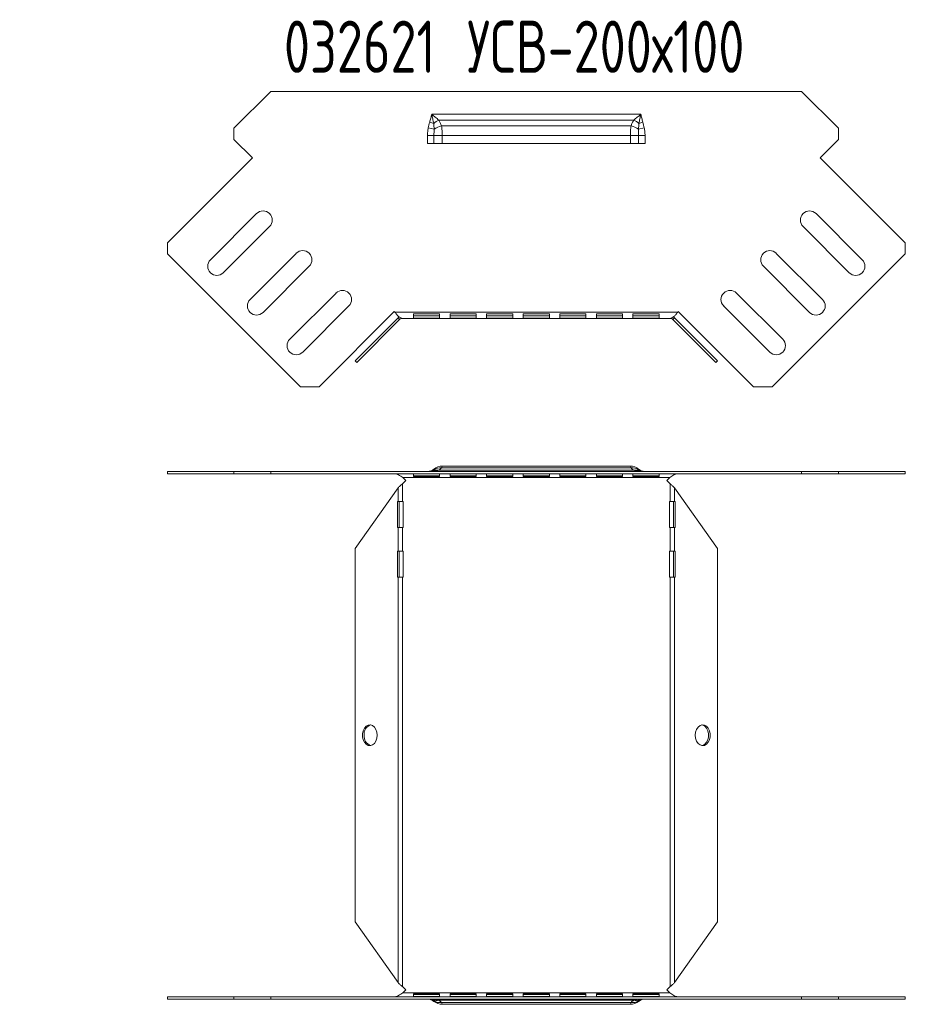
# Model space of a CAD drawing. Header units: millimetres. Extents: x -110 to 3011, y -971 to 757.
# Tile 4 of 13: x 1247 to 1589, y -880 to -503. Entities that reach past the tile are written whole.
import ezdxf

# ---------------------------------------------------------------- set-up
doc = ezdxf.new("R2010")
doc.units = ezdxf.units.MM
doc.styles.add('SLDTEXTSTYLE4', font='TXT', dxfattribs={"width": 0.7, "bigfont": 'bigfont'})

msp = doc.modelspace()

# ---------------------------------------------------------------- linework, layer by layer
at = {"color": 7, "linetype": 'Continuous', "lineweight": 15}
for p, q in [((1328.91, -544.92), (1343.05, -530.78)), ((1343.05, -530.78), (1546.22, -530.78)), ((1546.22, -530.78), (1560.37, -544.92)), ((1403.84, -542.58), (1405.36, -543.04)), ((1404.64, -539.58), (1484.64, -539.58)), ((1407.3, -541.78), (1481.97, -541.78)), ((1483.92, -543.04), (1485.44, -542.58)), ((1328.91, -544.92), (1328.91, -549.17)), ((1403.3, -544.78), (1405.51, -545.25)), ((1408.35, -544.01), (1480.93, -544.01)), ((1483.77, -545.25), (1485.98, -544.78)), ((1560.37, -549.17), (1560.37, -544.92)), ((1335.98, -556.24), (1328.91, -549.17)), ((1403.02, -547.69), (1405.48, -547.69)), ((1403.02, -550.78), (1403.02, -547.69)), ((1405.48, -547.69), (1405.48, -550.78)), ((1405.48, -547.69), (1408.64, -547.69)), ((1408.64, -547.69), (1480.64, -547.69)), ((1408.64, -547.69), (1408.64, -550.78)), ((1480.64, -550.78), (1480.64, -547.69)), ((1480.64, -547.69), (1483.8, -547.69)), ((1483.8, -550.78), (1483.8, -547.69)), ((1483.8, -547.69), (1486.26, -547.69)), ((1486.26, -547.69), (1486.26, -550.78)), ((1560.37, -549.17), (1553.3, -556.24)), ((1405.48, -550.78), (1403.02, -550.78)), ((1408.64, -550.78), (1405.48, -550.78)), ((1408.64, -550.78), (1480.64, -550.78)), ((1483.8, -550.78), (1480.64, -550.78)), ((1486.26, -550.78), (1483.8, -550.78)), ((1303.46, -588.76), (1335.98, -556.24)), ((1553.3, -556.24), (1585.82, -588.76)), ((1319.88, -595.29), (1337.56, -577.61)), ((1551.72, -577.61), (1569.39, -595.29)), ((1342.51, -582.56), (1324.83, -600.24)), ((1564.45, -600.24), (1546.77, -582.56)), ((1303.46, -588.76), (1303.46, -593.01)), ((1585.82, -593.01), (1585.82, -588.76)), ((1354.39, -643.95), (1303.46, -593.01)), ((1335.09, -610.49), (1352.76, -592.82)), ((1585.82, -593.01), (1534.88, -643.95)), ((1536.51, -592.82), (1554.19, -610.49)), ((1357.71, -597.77), (1340.04, -615.44)), ((1549.24, -615.44), (1531.56, -597.77)), ((1350.29, -625.7), (1367.97, -608.02)), ((1521.31, -608.02), (1538.99, -625.7)), ((1372.92, -612.97), (1355.24, -630.65)), ((1534.04, -630.65), (1516.36, -612.97)), ((1390.26, -615.15), (1361.47, -643.95)), ((1375.28, -633.94), (1391.71, -617.51)), ((1375.92, -634.58), (1392.34, -618.15)), ((1390.43, -615.31), (1390.26, -615.15)), ((1390.43, -615.31), (1498.85, -615.31)), ((1391.71, -617.51), (1392.21, -617.18)), ((1392.34, -618.15), (1391.71, -617.51)), ((1393.4, -617.71), (1393.49, -617.71)), ((1393.49, -617.71), (1495.79, -617.71)), ((1407.64, -615.96), (1397.64, -615.96)), ((1397.64, -615.96), (1397.64, -617.62)), ((1397.64, -616.75), (1407.64, -616.75)), ((1397.64, -617.62), (1407.64, -617.62)), ((1407.64, -617.62), (1407.64, -615.96)), ((1421.64, -615.96), (1411.64, -615.96)), ((1411.64, -615.96), (1411.64, -617.62)), ((1411.64, -616.75), (1421.64, -616.75)), ((1411.64, -617.62), (1421.64, -617.62)), ((1421.64, -617.62), (1421.64, -615.96)), ((1435.64, -615.96), (1425.64, -615.96)), ((1425.64, -615.96), (1425.64, -617.62)), ((1425.64, -616.75), (1435.64, -616.75)), ((1425.64, -617.62), (1435.64, -617.62)), ((1435.64, -617.62), (1435.64, -615.96)), ((1449.64, -615.96), (1439.64, -615.96)), ((1439.64, -615.96), (1439.64, -617.62)), ((1439.64, -616.75), (1449.64, -616.75)), ((1439.64, -617.62), (1449.64, -617.62)), ((1449.64, -617.62), (1449.64, -615.96)), ((1463.64, -615.96), (1453.64, -615.96)), ((1453.64, -615.96), (1453.64, -617.62)), ((1453.64, -616.75), (1463.64, -616.75)), ((1453.64, -617.62), (1463.64, -617.62)), ((1463.64, -617.62), (1463.64, -615.96)), ((1477.64, -615.96), (1467.64, -615.96)), ((1467.64, -615.96), (1467.64, -617.62)), ((1467.64, -616.75), (1477.64, -616.75)), ((1467.64, -617.62), (1477.64, -617.62)), ((1477.64, -617.62), (1477.64, -615.96)), ((1491.64, -615.96), (1481.64, -615.96)), ((1481.64, -615.96), (1481.64, -617.62)), ((1481.64, -616.75), (1491.64, -616.75)), ((1481.64, -617.62), (1491.64, -617.62)), ((1491.64, -617.62), (1491.64, -615.96)), ((1495.79, -617.71), (1495.87, -617.71)), ((1496.93, -618.15), (1497.57, -617.51)), ((1496.93, -618.15), (1513.36, -634.58)), ((1497.07, -617.18), (1497.57, -617.51)), ((1497.57, -617.51), (1514, -633.94)), ((1499.01, -615.15), (1498.85, -615.31)), ((1527.81, -643.95), (1499.01, -615.15)), ((1375.28, -633.94), (1375.92, -634.58)), ((1514, -633.94), (1513.36, -634.58)), ((1361.47, -643.95), (1354.39, -643.95)), ((1534.88, -643.95), (1527.81, -643.95)), ((1480.64, -674.31), (1408.64, -674.31)), ((1303.46, -676.31), (1303.46, -677.21)), ((1328.91, -676.31), (1303.46, -676.31)), ((1328.91, -677.21), (1303.46, -677.21)), ((1328.91, -676.31), (1328.91, -677.21)), ((1343.05, -676.31), (1328.91, -676.31)), ((1343.05, -677.21), (1328.91, -677.21)), ((1343.05, -676.31), (1343.05, -677.21)), ((1546.22, -676.31), (1343.05, -676.31)), ((1546.22, -677.21), (1343.05, -677.21)), ((1393.49, -678.71), (1495.79, -678.71)), ((1393.49, -678.71), (1394.64, -679.86)), ((1397.64, -677.27), (1407.64, -677.27)), ((1397.64, -678.31), (1397.64, -677.27)), ((1407.64, -678.07), (1397.64, -678.07)), ((1407.64, -678.31), (1397.64, -678.31)), ((1481.97, -675.89), (1407.3, -675.89)), ((1407.64, -677.27), (1407.64, -678.31)), ((1480.93, -675.01), (1408.35, -675.01)), ((1411.64, -677.27), (1421.64, -677.27)), ((1411.64, -678.31), (1411.64, -677.27)), ((1421.64, -678.07), (1411.64, -678.07)), ((1421.64, -678.31), (1411.64, -678.31)), ((1421.64, -677.27), (1421.64, -678.31)), ((1425.64, -677.27), (1435.64, -677.27)), ((1425.64, -678.31), (1425.64, -677.27)), ((1435.64, -678.07), (1425.64, -678.07)), ((1435.64, -678.31), (1425.64, -678.31)), ((1435.64, -677.27), (1435.64, -678.31)), ((1439.64, -677.27), (1449.64, -677.27)), ((1439.64, -678.31), (1439.64, -677.27)), ((1449.64, -678.07), (1439.64, -678.07)), ((1449.64, -678.31), (1439.64, -678.31)), ((1449.64, -677.27), (1449.64, -678.31)), ((1453.64, -677.27), (1463.64, -677.27)), ((1453.64, -678.31), (1453.64, -677.27)), ((1463.64, -678.07), (1453.64, -678.07)), ((1463.64, -678.31), (1453.64, -678.31)), ((1463.64, -677.27), (1463.64, -678.31)), ((1467.64, -677.27), (1477.64, -677.27)), ((1467.64, -678.31), (1467.64, -677.27)), ((1477.64, -678.07), (1467.64, -678.07)), ((1477.64, -678.31), (1467.64, -678.31)), ((1477.64, -677.27), (1477.64, -678.31)), ((1481.64, -677.27), (1491.64, -677.27)), ((1481.64, -678.31), (1481.64, -677.27)), ((1491.64, -678.07), (1481.64, -678.07)), ((1491.64, -678.31), (1481.64, -678.31)), ((1491.64, -677.27), (1491.64, -678.31)), ((1494.64, -679.86), (1495.79, -678.71)), ((1546.22, -676.31), (1546.22, -677.21)), ((1560.37, -676.31), (1546.22, -676.31)), ((1560.37, -677.21), (1546.22, -677.21)), ((1560.37, -677.21), (1560.37, -676.31)), ((1585.82, -676.31), (1560.37, -676.31)), ((1585.82, -677.21), (1560.37, -677.21)), ((1585.82, -677.21), (1585.82, -676.31)), ((1394.64, -679.86), (1393.4, -681.1)), ((1393.4, -681.1), (1393.4, -687.86)), ((1495.87, -681.1), (1494.64, -679.86)), ((1495.87, -681.1), (1495.87, -687.86)), ((1391.71, -682.63), (1375.28, -705.86)), ((1391.71, -682.63), (1391.71, -687.86)), ((1497.57, -682.63), (1497.57, -687.86)), ((1514, -705.86), (1497.57, -682.63)), ((1391.71, -687.86), (1391.54, -687.86)), ((1391.54, -687.86), (1391.54, -697.86)), ((1391.71, -687.86), (1393.4, -687.86)), ((1392.18, -687.86), (1392.18, -697.86)), ((1393.64, -687.86), (1393.4, -687.86)), ((1393.64, -697.86), (1393.64, -687.86)), ((1495.87, -687.86), (1495.64, -687.86)), ((1495.64, -687.86), (1495.64, -697.86)), ((1495.87, -687.86), (1497.57, -687.86)), ((1497.1, -697.86), (1497.1, -687.86)), ((1497.74, -687.86), (1497.57, -687.86)), ((1497.74, -697.86), (1497.74, -687.86)), ((1391.54, -697.86), (1391.71, -697.86)), ((1391.71, -697.86), (1391.71, -706.86)), ((1393.4, -697.86), (1391.71, -697.86)), ((1393.4, -697.86), (1393.4, -706.86)), ((1393.4, -697.86), (1393.64, -697.86)), ((1495.64, -697.86), (1495.87, -697.86)), ((1495.87, -697.86), (1495.87, -706.86)), ((1497.57, -697.86), (1495.87, -697.86)), ((1497.57, -697.86), (1497.57, -706.86)), ((1497.57, -697.86), (1497.74, -697.86)), ((1375.28, -705.86), (1375.28, -848.86)), ((1391.54, -706.86), (1391.54, -716.86)), ((1391.71, -706.86), (1391.54, -706.86)), ((1391.71, -706.86), (1393.4, -706.86)), ((1392.18, -706.86), (1392.18, -716.86)), ((1393.64, -706.86), (1393.4, -706.86)), ((1393.64, -716.86), (1393.64, -706.86)), ((1495.87, -706.86), (1495.64, -706.86)), ((1495.64, -706.86), (1495.64, -716.86)), ((1495.87, -706.86), (1497.57, -706.86)), ((1497.1, -716.86), (1497.1, -706.86)), ((1497.74, -706.86), (1497.57, -706.86)), ((1497.74, -716.86), (1497.74, -706.86)), ((1514, -848.86), (1514, -705.86)), ((1391.54, -716.86), (1391.71, -716.86)), ((1391.71, -716.86), (1391.71, -872.1)), ((1393.4, -716.86), (1391.71, -716.86)), ((1393.4, -716.86), (1393.4, -873.63)), ((1393.4, -716.86), (1393.64, -716.86)), ((1495.64, -716.86), (1495.87, -716.86)), ((1495.87, -716.86), (1495.87, -873.63)), ((1497.57, -716.86), (1495.87, -716.86)), ((1497.57, -716.86), (1497.57, -872.1)), ((1497.57, -716.86), (1497.74, -716.86)), ((1375.28, -848.86), (1391.71, -872.1)), ((1497.57, -872.1), (1514, -848.86)), ((1393.4, -873.63), (1394.64, -874.86)), ((1494.64, -874.86), (1495.87, -873.63)), ((1303.46, -877.51), (1303.46, -878.41)), ((1303.46, -877.51), (1328.91, -877.51)), ((1303.46, -878.41), (1328.91, -878.41)), ((1328.91, -877.51), (1328.91, -878.41)), ((1328.91, -877.51), (1343.05, -877.51)), ((1328.91, -878.41), (1343.05, -878.41)), ((1343.05, -878.41), (1343.05, -877.51)), ((1343.05, -877.51), (1546.22, -877.51)), ((1343.05, -878.41), (1546.22, -878.41)), ((1394.64, -874.86), (1393.49, -876.01)), ((1393.49, -876.01), (1495.79, -876.01)), ((1397.64, -876.41), (1407.64, -876.41)), ((1397.64, -877.46), (1397.64, -876.41)), ((1397.64, -876.66), (1407.64, -876.66)), ((1407.64, -877.46), (1397.64, -877.46)), ((1407.64, -876.41), (1407.64, -877.46)), ((1411.64, -876.41), (1421.64, -876.41)), ((1411.64, -877.46), (1411.64, -876.41)), ((1411.64, -876.66), (1421.64, -876.66)), ((1421.64, -877.46), (1411.64, -877.46)), ((1421.64, -876.41), (1421.64, -877.46)), ((1425.64, -876.41), (1435.64, -876.41)), ((1425.64, -877.46), (1425.64, -876.41)), ((1425.64, -876.66), (1435.64, -876.66)), ((1435.64, -877.46), (1425.64, -877.46)), ((1435.64, -876.41), (1435.64, -877.46)), ((1439.64, -876.41), (1449.64, -876.41)), ((1439.64, -877.46), (1439.64, -876.41)), ((1439.64, -876.66), (1449.64, -876.66)), ((1449.64, -877.46), (1439.64, -877.46)), ((1449.64, -876.41), (1449.64, -877.46)), ((1453.64, -876.41), (1463.64, -876.41)), ((1453.64, -877.46), (1453.64, -876.41)), ((1453.64, -876.66), (1463.64, -876.66)), ((1463.64, -877.46), (1453.64, -877.46)), ((1463.64, -876.41), (1463.64, -877.46)), ((1467.64, -876.41), (1477.64, -876.41)), ((1467.64, -877.46), (1467.64, -876.41)), ((1467.64, -876.66), (1477.64, -876.66)), ((1477.64, -877.46), (1467.64, -877.46)), ((1477.64, -876.41), (1477.64, -877.46)), ((1481.64, -876.41), (1491.64, -876.41)), ((1481.64, -877.46), (1481.64, -876.41)), ((1481.64, -876.66), (1491.64, -876.66)), ((1491.64, -877.46), (1481.64, -877.46)), ((1491.64, -876.41), (1491.64, -877.46)), ((1495.79, -876.01), (1494.64, -874.86)), ((1546.22, -878.41), (1546.22, -877.51)), ((1546.22, -877.51), (1560.37, -877.51)), ((1546.22, -878.41), (1560.37, -878.41)), ((1560.37, -878.41), (1560.37, -877.51)), ((1560.37, -877.51), (1585.82, -877.51)), ((1560.37, -878.41), (1585.82, -878.41)), ((1585.82, -878.41), (1585.82, -877.51)), ((1407.3, -878.83), (1481.97, -878.83)), ((1408.35, -879.71), (1480.93, -879.71)), ((1408.64, -880.41), (1480.64, -880.41))]:
    msp.add_line(p, q, dxfattribs=at)
at = {"color": 7, "linetype": 'Continuous', "lineweight": 15, "flags": 128}
for points in [[(1383.76, -777.36), (1383.64, -778.54), (1383.27, -779.62), (1382.7, -780.49), (1381.97, -781.09), (1381.15, -781.35), (1380.31, -781.26), (1379.52, -780.83), (1378.86, -780.08), (1378.39, -779.1), (1378.14, -777.96), (1378.14, -776.77), (1378.39, -775.63), (1378.86, -774.64), (1379.52, -773.9), (1380.31, -773.46), (1381.15, -773.37), (1381.97, -773.64), (1382.7, -774.24), (1383.27, -775.11), (1383.64, -776.18), (1383.76, -777.36)], [(1505.51, -777.36), (1505.64, -778.54), (1506.01, -779.62), (1506.58, -780.49), (1507.31, -781.09), (1508.13, -781.35), (1508.97, -781.26), (1509.76, -780.83), (1510.42, -780.08), (1510.89, -779.1), (1511.14, -777.96), (1511.14, -776.77), (1510.89, -775.63), (1510.42, -774.64), (1509.76, -773.9), (1508.97, -773.46), (1508.13, -773.37), (1507.31, -773.64), (1506.58, -774.24), (1506.01, -775.11), (1505.64, -776.18), (1505.51, -777.36)], [(1508.02, -781.34), (1508.34, -781.26), (1509.12, -780.83), (1509.78, -780.08), (1510.25, -779.1), (1510.5, -777.96), (1510.5, -776.77), (1510.25, -775.63), (1509.78, -774.64), (1509.12, -773.9), (1508.34, -773.46), (1508.02, -773.39)]]:
    msp.add_lwpolyline(points, dxfattribs=at)
at = {"color": 7, "linetype": 'Continuous', "lineweight": 15}
for centre, radius, start, end in [((1414.7, -555.4), 15.5, 118.4887, 127.064), ((1474.58, -555.4), 15.5, 52.936, 61.5113), ((1412.2, -556.7), 13.26, 106.893, 120.3065), ((1477.07, -556.7), 13.26, 59.6935, 73.107), ((1340.04, -580.09), 3.5, 315, 135), ((1549.24, -580.09), 3.5, 45, 225), ((1355.24, -595.29), 3.5, 315, 135), ((1534.04, -595.29), 3.5, 45, 225), ((1322.36, -597.77), 3.5, 135, 315), ((1566.92, -597.77), 3.5, 225, 45), ((1370.44, -610.49), 3.5, 315, 135), ((1518.84, -610.49), 3.5, 45, 225), ((1337.56, -612.97), 3.5, 135, 315), ((1551.72, -612.97), 3.5, 225, 45), ((1352.76, -628.17), 3.5, 135, 315), ((1536.51, -628.17), 3.5, 225, 45), ((1408.64, -679.31), 5, 90, 129.1695), ((1480.64, -679.31), 5, 50.8305, 90), ((1403.02, -672.41), 3.9, 270, 309.1695), ((1403.3, -672.55), 3.76, 270.0566, 306.1241), ((1403.83, -672.71), 3.6, 270.0375, 294.9804), ((1406.48, -679.52), 3.72, 77.2194, 107.6312), ((1407.76, -679.38), 4.41, 82.3327, 120.6646), ((1481.52, -679.38), 4.41, 59.3354, 97.6673), ((1482.8, -679.52), 3.72, 72.3688, 102.7806), ((1485.98, -672.55), 3.76, 233.8759, 269.9434), ((1486.26, -672.41), 3.9, 230.8305, 270), ((1485.44, -672.71), 3.6, 245.0196, 269.9625), ((1382.4, -776.89), 3.69, 108.0948, 187.355), ((1382.5, -777.77), 3.78, 173.8379, 250.7124), ((1403.02, -882.31), 3.9, 50.8305, 90), ((1403.3, -882.17), 3.76, 53.8759, 89.9434), ((1403.83, -882.02), 3.6, 65.0196, 89.9625), ((1485.98, -882.17), 3.76, 90.0566, 126.1241), ((1486.26, -882.31), 3.9, 90, 129.1695), ((1485.44, -882.02), 3.6, 90.0375, 114.9804), ((1406.48, -875.2), 3.72, 252.3688, 282.7806), ((1408.64, -875.41), 5, 230.8305, 270), ((1407.76, -875.34), 4.41, 239.3354, 277.6673), ((1480.64, -875.41), 5, 270, 309.1695), ((1481.52, -875.34), 4.41, 262.3327, 300.6646), ((1482.8, -875.2), 3.72, 257.2194, 287.6312)]:
    msp.add_arc(centre, radius, start, end, dxfattribs=at)
for points, knots in [([(1403.3, -544.78), (1403.38, -544.41), (1403.46, -544.05), (1403.63, -543.31), (1403.73, -542.94), (1403.84, -542.58)], [0, 0, 0, 0, 0.5, 0.5, 1, 1, 1, 1]), ([(1403.84, -542.58), (1403.98, -542.08), (1404.12, -541.58), (1404.38, -540.58), (1404.51, -540.08), (1404.64, -539.58)], [0, 0, 0, 0, 0.5, 0.5, 1, 1, 1, 1]), ([(1405.36, -543.04), (1405.24, -542.47), (1405.12, -541.89), (1404.88, -540.74), (1404.76, -540.16), (1404.64, -539.58)], [0, 0, 0, 0, 0.5, 0.5, 1, 1, 1, 1]), ([(1407.3, -541.78), (1406.88, -541.41), (1406.44, -541.04), (1405.54, -540.31), (1405.09, -539.94), (1404.64, -539.58)], [0, 0, 0, 0, 0.5, 0.5, 1, 1, 1, 1]), ([(1407.3, -541.78), (1407.53, -542.13), (1407.72, -542.5), (1408.06, -543.24), (1408.21, -543.62), (1408.35, -544.01)], [0, 0, 0, 0, 0.5, 0.5, 1, 1, 1, 1]), ([(1480.93, -544.01), (1481.06, -543.62), (1481.22, -543.24), (1481.56, -542.5), (1481.75, -542.13), (1481.97, -541.78)], [0, 0, 0, 0, 0.5, 0.5, 1, 1, 1, 1]), ([(1481.97, -541.78), (1482.4, -541.41), (1482.84, -541.04), (1483.73, -540.31), (1484.19, -539.94), (1484.64, -539.58)], [0, 0, 0, 0, 0.5, 0.5, 1, 1, 1, 1]), ([(1483.92, -543.04), (1484.04, -542.47), (1484.15, -541.89), (1484.39, -540.74), (1484.52, -540.16), (1484.64, -539.58)], [0, 0, 0, 0, 0.5, 0.5, 1, 1, 1, 1]), ([(1485.44, -542.58), (1485.29, -542.08), (1485.16, -541.58), (1484.89, -540.58), (1484.77, -540.08), (1484.64, -539.58)], [0, 0, 0, 0, 0.5, 0.5, 1, 1, 1, 1]), ([(1485.44, -542.58), (1485.55, -542.94), (1485.64, -543.31), (1485.82, -544.05), (1485.9, -544.41), (1485.98, -544.78)], [0, 0, 0, 0, 0.5, 0.5, 1, 1, 1, 1]), ([(1403.02, -547.69), (1403.02, -547.2), (1403.04, -546.71), (1403.13, -545.74), (1403.2, -545.26), (1403.3, -544.78)], [0, 0, 0, 0, 0.5, 0.5, 1, 1, 1, 1]), ([(1405.51, -545.25), (1405.5, -545.65), (1405.49, -546.06), (1405.48, -546.87), (1405.48, -547.28), (1405.48, -547.69)], [0, 0, 0, 0, 0.5, 0.5, 1, 1, 1, 1]), ([(1408.35, -544.01), (1408.45, -544.59), (1408.52, -545.19), (1408.59, -546.11), (1408.61, -546.43), (1408.63, -547.05), (1408.64, -547.37), (1408.64, -547.69)], [0, 0, 0, 0, 0.5, 0.5, 0.75, 0.75, 1, 1, 1, 1]), ([(1480.64, -547.69), (1480.64, -547.37), (1480.64, -547.05), (1480.67, -546.43), (1480.68, -546.11), (1480.75, -545.19), (1480.82, -544.59), (1480.93, -544.01)], [0, 0, 0, 0, 0.25, 0.25, 0.5, 0.5, 1, 1, 1, 1]), ([(1483.8, -547.69), (1483.8, -547.28), (1483.79, -546.87), (1483.78, -546.06), (1483.78, -545.65), (1483.77, -545.25)], [0, 0, 0, 0, 0.5, 0.5, 1, 1, 1, 1]), ([(1485.98, -544.78), (1486.08, -545.26), (1486.15, -545.74), (1486.24, -546.71), (1486.26, -547.2), (1486.26, -547.69)], [0, 0, 0, 0, 0.5, 0.5, 1, 1, 1, 1]), ([(1393.49, -617.71), (1393.24, -617.71), (1392.98, -617.65), (1392.47, -617.41), (1392.21, -617.23), (1391.7, -616.78), (1391.45, -616.52), (1390.94, -615.94), (1390.68, -615.62), (1390.43, -615.31)], [0, 0, 0, 0, 0.25, 0.25, 0.5, 0.5, 0.75, 0.75, 1, 1, 1, 1]), ([(1392.34, -618.15), (1392.48, -618.01), (1392.65, -617.9), (1393.01, -617.75), (1393.21, -617.71), (1393.4, -617.71)], [0, 0, 0, 0, 0.5, 0.5, 1, 1, 1, 1]), ([(1498.85, -615.31), (1498.6, -615.62), (1498.34, -615.94), (1497.83, -616.52), (1497.57, -616.78), (1497.06, -617.23), (1496.81, -617.41), (1496.3, -617.65), (1496.04, -617.71), (1495.79, -617.71)], [0, 0, 0, 0, 0.25, 0.25, 0.5, 0.5, 0.75, 0.75, 1, 1, 1, 1]), ([(1495.87, -617.71), (1496.07, -617.71), (1496.27, -617.75), (1496.63, -617.9), (1496.8, -618.01), (1496.93, -618.15)], [0, 0, 0, 0, 0.5, 0.5, 1, 1, 1, 1]), ([(1408.64, -674.31), (1408.64, -674.31), (1408.63, -674.33), (1408.61, -674.39), (1408.59, -674.43), (1408.52, -674.61), (1408.45, -674.78), (1408.35, -675.01)], [0, 0, 0, 0, 0.25, 0.25, 0.5, 0.5, 1, 1, 1, 1]), ([(1480.93, -675.01), (1480.82, -674.78), (1480.75, -674.61), (1480.68, -674.43), (1480.67, -674.39), (1480.64, -674.33), (1480.64, -674.31), (1480.64, -674.31)], [0, 0, 0, 0, 0.5, 0.5, 0.75, 0.75, 1, 1, 1, 1]), ([(1390.43, -677.21), (1390.68, -677.21), (1390.94, -677.25), (1391.45, -677.4), (1391.7, -677.51), (1392.21, -677.79), (1392.47, -677.96), (1392.98, -678.32), (1393.24, -678.52), (1393.49, -678.71)], [0, 0, 0, 0, 0.25, 0.25, 0.5, 0.5, 0.75, 0.75, 1, 1, 1, 1]), ([(1407.3, -675.89), (1406.88, -676.04), (1406.44, -676.14), (1405.54, -676.28), (1405.09, -676.31), (1404.64, -676.31)], [0, 0, 0, 0, 0.5, 0.5, 1, 1, 1, 1]), ([(1405.36, -675.98), (1405.24, -676.1), (1405.12, -676.18), (1404.88, -676.29), (1404.76, -676.31), (1404.64, -676.31)], [0, 0, 0, 0, 0.5, 0.5, 1, 1, 1, 1]), ([(1405.48, -675.44), (1405.48, -675.44), (1405.48, -675.45), (1405.49, -675.5), (1405.5, -675.54), (1405.51, -675.59)], [0, 0, 0, 0, 0.5, 0.5, 1, 1, 1, 1]), ([(1408.35, -675.01), (1408.21, -675.17), (1408.06, -675.32), (1407.72, -675.61), (1407.53, -675.75), (1407.3, -675.89)], [0, 0, 0, 0, 0.5, 0.5, 1, 1, 1, 1]), ([(1481.97, -675.89), (1481.75, -675.75), (1481.56, -675.61), (1481.22, -675.32), (1481.06, -675.17), (1480.93, -675.01)], [0, 0, 0, 0, 0.5, 0.5, 1, 1, 1, 1]), ([(1481.97, -675.89), (1482.4, -676.04), (1482.84, -676.14), (1483.73, -676.28), (1484.19, -676.31), (1484.64, -676.31)], [0, 0, 0, 0, 0.5, 0.5, 1, 1, 1, 1]), ([(1483.77, -675.59), (1483.78, -675.54), (1483.78, -675.5), (1483.79, -675.45), (1483.8, -675.44), (1483.8, -675.44)], [0, 0, 0, 0, 0.5, 0.5, 1, 1, 1, 1]), ([(1483.92, -675.98), (1484.04, -676.1), (1484.15, -676.18), (1484.39, -676.29), (1484.52, -676.31), (1484.64, -676.31)], [0, 0, 0, 0, 0.5, 0.5, 1, 1, 1, 1]), ([(1495.79, -678.71), (1496.04, -678.52), (1496.3, -678.32), (1496.81, -677.96), (1497.06, -677.79), (1497.57, -677.51), (1497.83, -677.4), (1498.34, -677.25), (1498.6, -677.21), (1498.85, -677.21)], [0, 0, 0, 0, 0.25, 0.25, 0.5, 0.5, 0.75, 0.75, 1, 1, 1, 1]), ([(1393.4, -681.1), (1393.09, -681.35), (1392.78, -681.61), (1392.2, -682.12), (1391.93, -682.37), (1391.71, -682.63)], [0, 0, 0, 0, 0.5, 0.5, 1, 1, 1, 1]), ([(1497.57, -682.63), (1497.35, -682.37), (1497.08, -682.12), (1496.5, -681.61), (1496.19, -681.35), (1495.87, -681.1)], [0, 0, 0, 0, 0.5, 0.5, 1, 1, 1, 1]), ([(1391.71, -872.1), (1391.93, -872.35), (1392.2, -872.61), (1392.78, -873.12), (1393.09, -873.37), (1393.4, -873.63)], [0, 0, 0, 0, 0.5, 0.5, 1, 1, 1, 1]), ([(1495.87, -873.63), (1496.19, -873.37), (1496.5, -873.12), (1497.08, -872.61), (1497.35, -872.35), (1497.57, -872.1)], [0, 0, 0, 0, 0.5, 0.5, 1, 1, 1, 1]), ([(1393.49, -876.01), (1393.24, -876.21), (1392.98, -876.4), (1392.47, -876.77), (1392.21, -876.93), (1391.7, -877.21), (1391.45, -877.32), (1390.94, -877.47), (1390.68, -877.51), (1390.43, -877.51)], [0, 0, 0, 0, 0.25, 0.25, 0.5, 0.5, 0.75, 0.75, 1, 1, 1, 1]), ([(1405.36, -878.75), (1405.24, -878.63), (1405.12, -878.54), (1404.88, -878.44), (1404.76, -878.41), (1404.64, -878.41)], [0, 0, 0, 0, 0.5, 0.5, 1, 1, 1, 1]), ([(1407.3, -878.83), (1406.88, -878.68), (1406.44, -878.58), (1405.54, -878.44), (1405.09, -878.41), (1404.64, -878.41)], [0, 0, 0, 0, 0.5, 0.5, 1, 1, 1, 1]), ([(1481.97, -878.83), (1482.4, -878.68), (1482.84, -878.58), (1483.73, -878.44), (1484.19, -878.41), (1484.64, -878.41)], [0, 0, 0, 0, 0.5, 0.5, 1, 1, 1, 1]), ([(1483.92, -878.75), (1484.04, -878.63), (1484.15, -878.54), (1484.39, -878.44), (1484.52, -878.41), (1484.64, -878.41)], [0, 0, 0, 0, 0.5, 0.5, 1, 1, 1, 1]), ([(1498.85, -877.51), (1498.6, -877.51), (1498.34, -877.47), (1497.83, -877.32), (1497.57, -877.21), (1497.06, -876.93), (1496.81, -876.77), (1496.3, -876.4), (1496.04, -876.21), (1495.79, -876.01)], [0, 0, 0, 0, 0.25, 0.25, 0.5, 0.5, 0.75, 0.75, 1, 1, 1, 1]), ([(1405.51, -879.13), (1405.5, -879.18), (1405.49, -879.22), (1405.48, -879.27), (1405.48, -879.29), (1405.48, -879.29)], [0, 0, 0, 0, 0.5, 0.5, 1, 1, 1, 1]), ([(1407.3, -878.83), (1407.53, -878.97), (1407.72, -879.11), (1408.06, -879.41), (1408.21, -879.56), (1408.35, -879.71)], [0, 0, 0, 0, 0.5, 0.5, 1, 1, 1, 1]), ([(1408.35, -879.71), (1408.45, -879.94), (1408.52, -880.11), (1408.59, -880.29), (1408.61, -880.34), (1408.63, -880.4), (1408.64, -880.41), (1408.64, -880.41)], [0, 0, 0, 0, 0.5, 0.5, 0.75, 0.75, 1, 1, 1, 1]), ([(1480.64, -880.41), (1480.64, -880.41), (1480.64, -880.4), (1480.67, -880.34), (1480.68, -880.29), (1480.75, -880.11), (1480.82, -879.94), (1480.93, -879.71)], [0, 0, 0, 0, 0.25, 0.25, 0.5, 0.5, 1, 1, 1, 1]), ([(1480.93, -879.71), (1481.06, -879.56), (1481.22, -879.41), (1481.56, -879.11), (1481.75, -878.97), (1481.97, -878.83)], [0, 0, 0, 0, 0.5, 0.5, 1, 1, 1, 1]), ([(1483.8, -879.29), (1483.8, -879.29), (1483.79, -879.27), (1483.78, -879.22), (1483.78, -879.18), (1483.77, -879.13)], [0, 0, 0, 0, 0.5, 0.5, 1, 1, 1, 1])]:
    msp.add_open_spline(points, degree=3, knots=knots, dxfattribs=at)
for points in [[(1405.36, -543.04), (1405.43, -543.77), (1405.48, -544.51), (1405.51, -545.25)], [(1483.77, -545.25), (1483.8, -544.51), (1483.85, -543.77), (1483.92, -543.04)], [(1405.51, -675.59), (1405.48, -675.72), (1405.43, -675.85), (1405.36, -675.98)], [(1483.92, -675.98), (1483.85, -675.85), (1483.8, -675.72), (1483.77, -675.59)], [(1405.36, -878.75), (1405.43, -878.87), (1405.48, -879), (1405.51, -879.13)], [(1483.77, -879.13), (1483.8, -879), (1483.85, -878.87), (1483.92, -878.75)]]:
    msp.add_open_spline(points, degree=3, dxfattribs=at)

# ---------------------------------------------------------------- texts
at = {"color": 7, "linetype": 'Continuous', "lineweight": 0, "char_height": 20, "attachment_point": 1, "style": 'SLDTEXTSTYLE4'}
for s, insert in [('032611 \\M+18454\\M+18452\\M+18442-100\\M+18487100', (873.44, -503.69)), ('032621 \\M+18454\\M+18452\\M+18442-200\\M+18487100', (1348.03, -503.69))]:
    msp.add_mtext(s, dxfattribs=dict(at, insert=insert))

doc.saveas('drawing.dxf')
